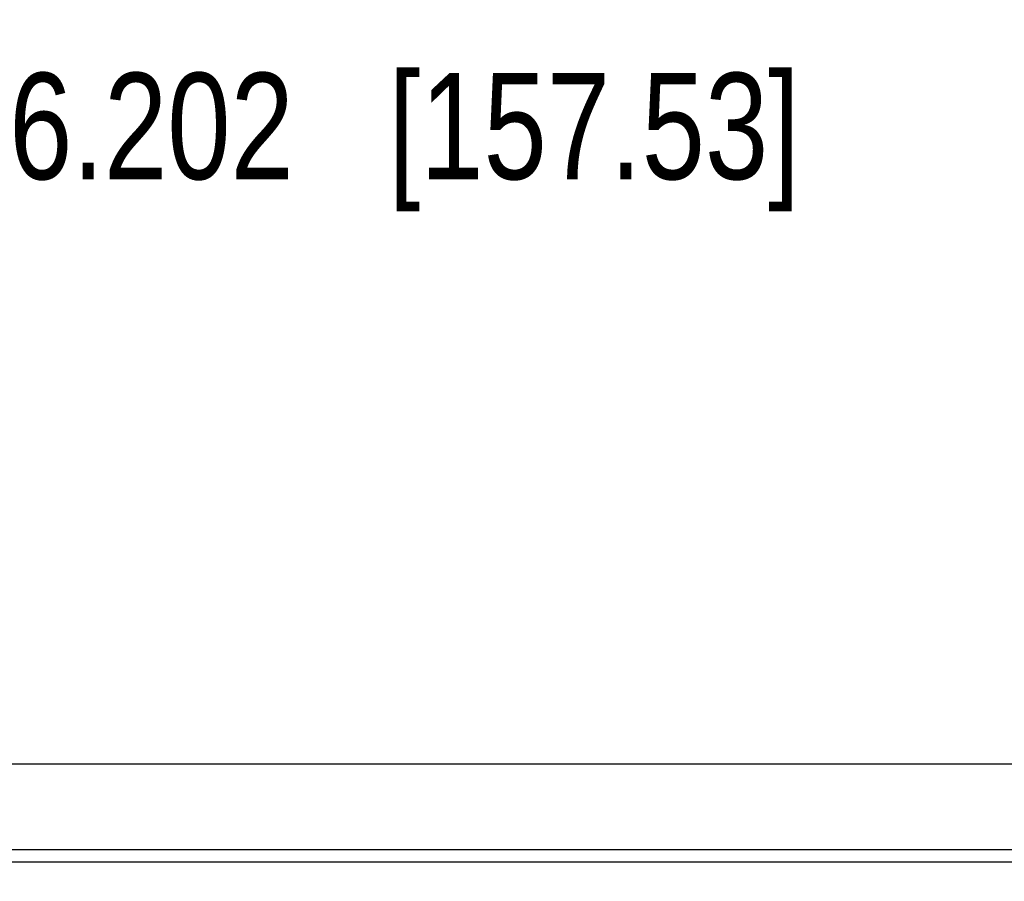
# Model space of a CAD drawing. Header units: inches. Extents: x 0 to 22, y 0 to 17.
# Tile 19 of 21: x 15.2 to 16.4, y 11.2 to 12.2. Entities that reach past the tile are written whole.
import ezdxf

# ---------------------------------------------------------------- set-up
doc = ezdxf.new("R2010")
doc.units = ezdxf.units.IN
doc.header["$LTSCALE"] = 1.21
doc.header["$MEASUREMENT"] = 0
doc.layers.get('0').update_dxf_attribs({"linetype": 'CONTINUOUS'})
doc.layers.add('DIMENSIONS', color=7, linetype='CONTINUOUS')
doc.styles.get("Standard").update_dxf_attribs({"font": 'txt', "width": 0.8})
doc.dimstyles.new('DIMSTYLE_1', dxfattribs={"dimtxt": 0.125, "dimasz": 0.18, "dimexe": 0.18, "dimexo": 0.0625, "dimgap": 0.09, "dimtad": 0, "dimtih": 1, "dimtoh": 1, "dimdec": 3, "dimzin": 4, "dimdsep": 46, "dimtxsty": 'STANDARD', "dimblk": '_FILLED', "dimblk1": '_FILLED', "dimblk2": '_FILLED', "dimcen": 0.09, "dimadec": 0, "dimazin": 0, "dimtp": 0.01, "dimtm": 0.01, "dimtfac": 1, "dimtdec": 3, "dimtofl": 0, "dimtmove": 0, "dimatfit": 3, "dimldrblk": '_FILLED', "dimfxl": 1, "dimtolj": 1, "dimtzin": 4, "dimarcsym": 0})

# ---------------------------------------------------------------- blocks, each defined once
blk = doc.blocks.new('_FILLED')
at = {"color": 0, "linetype": 'BYBLOCK'}
blk.add_solid([(0, 0), (-1, 0.1736), (-1, -0.1736)], dxfattribs=at)
blk = doc.blocks.new('*D9')
at = {"layer": 'DIMENSIONS', "color": 2, "linetype": 'CONTINUOUS'}
for p, q in [((12.5657, 11.218), (12.5657, 12.2307)), ((18.7677, 11.218), (18.7677, 12.2307)), ((12.5657, 12.1057), (14.8917, 12.1057)), ((18.7677, 12.1057), (16.4417, 12.1057))]:
    blk.add_line(p, q, dxfattribs=at)
at = {"layer": 'DIMENSIONS', "color": 2, "linetype": 'CONTINUOUS', "xscale": 0.18, "yscale": 0.18, "zscale": 0.18, "rotation": 180}
blk.add_blockref('_FILLED', (12.5657, 12.1057), dxfattribs=at)
at = {"layer": 'DIMENSIONS', "color": 2, "linetype": 'CONTINUOUS', "xscale": 0.18, "yscale": 0.18, "zscale": 0.18}
blk.add_blockref('_FILLED', (18.7677, 12.1057), dxfattribs=at)
at = {"layer": 'DIMENSIONS', "color": 2, "linetype": 'CONTINUOUS', "insert": (15.6667, 12.1682), "char_height": 0.125, "width": 1.425, "attachment_point": 2, "line_spacing_factor": 0.9}
blk.add_mtext('6.202{\\Ftxt.shx;\\W1.000000;\\H0.125000; }[157.53]', dxfattribs=at)

msp = doc.modelspace()

# ---------------------------------------------------------------- linework, layer by layer
at = {"color": 7, "linetype": 'CONTINUOUS'}
msp.add_line((18.5541, 11.3557), (12.7794, 11.3557), dxfattribs=at)
at = {"color": 6, "linetype": 'CONTINUOUS'}
for p, q in [((12.6657, 11.2554), (18.644, 11.2554)), ((14.0985, 11.241), (17.2349, 11.241))]:
    msp.add_line(p, q, dxfattribs=at)

# ---------------------------------------------------------------- dimensions: what is measured, and where the dimension line sits
at = {"layer": 'DIMENSIONS', "color": 2, "linetype": 'CONTINUOUS'}
dim = msp.add_linear_dim(base=(18.7677, 12.1057), p1=(12.5657, 11.218), p2=(18.7677, 11.218), dimstyle='DIMSTYLE_1', dxfattribs=at)
dim.commit()
dim.dimension.update_dxf_attribs({"geometry": '*D9', "text_midpoint": (15.5167, 12.1057), "dimtype": 160})

doc.saveas('drawing.dxf')
